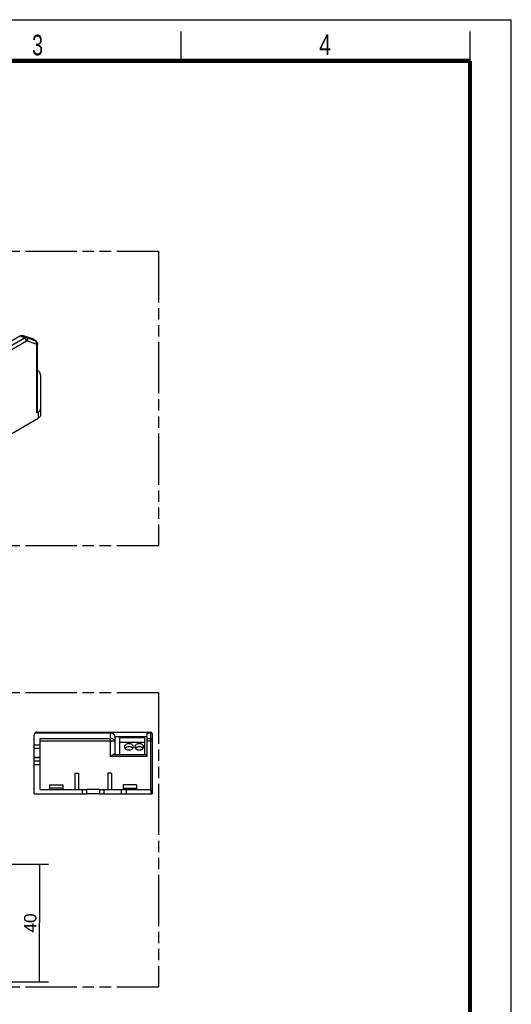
# Model space of a CAD drawing. Header units: millimetres. Extents: x 0 to 210, y 0 to 297.
# Tile 4 of 4: x 127 to 210, y 130 to 297. Entities that reach past the tile are written whole.
import ezdxf
from ezdxf.enums import TextEntityAlignment as Align

# ---------------------------------------------------------------- set-up
doc = ezdxf.new("R2010")
doc.units = ezdxf.units.MM
doc.header["$LTSCALE"] = 19.36
doc.linetypes.add('PHANTOM', pattern=[0.8, 0.45, -0.05, 0.1, -0.05, 0.1, -0.05])
doc.layers.get('0').update_dxf_attribs({"linetype": 'CONTINUOUS'})
for name, color, linetype in [('DEFAULT_3', 7, 'PHANTOM'), ('Z_AXIS', 7, 'CONTINUOUS'), ('Z_DIM_2D', 7, 'CONTINUOUS')]:
    doc.layers.add(name, color=color, linetype=linetype)
doc.styles.add('TEXTSTYLE_2', font='txt', dxfattribs={"width": 0.75})
doc.styles.add('TEXTSTYLE_3', font='helveticaneueltw1g-ltcn.otf')
doc.dimstyles.new('DIMSTYLE_3', dxfattribs={"dimtxt": 2.1, "dimasz": 3.5, "dimexe": 1.5, "dimexo": 0, "dimgap": 0.525, "dimtad": 1, "dimlfac": 2, "dimdsep": 46, "dimtxsty": 'TEXTSTYLE_3', "dimcen": 0.09, "dimclrt": 5, "dimadec": 0, "dimazin": 0, "dimtp": 0.3, "dimtm": 0.3, "dimtfac": 1, "dimtofl": 0, "dimtmove": 0, "dimatfit": 3, "dimfxl": 0, "dimtolj": 1, "dimarcsym": 0})

# ---------------------------------------------------------------- blocks, each defined once
blk = doc.blocks.new('*D8')
at = {"layer": 'Z_DIM_2D', "color": 2, "linetype": 'Continuous'}
for p, q in [((119.66, 153.53), (131.45, 153.53)), ((129.95, 153.53), (129.95, 143.53)), ((129.95, 133.53), (129.95, 143.53)), ((114.59, 133.53), (131.45, 133.53))]:
    blk.add_line(p, q, dxfattribs=at)
at = {"layer": 'Z_DIM_2D', "color": 5, "linetype": 'Continuous', "style": 'TEXTSTYLE_3'}
blk.add_text('40', height=2.1, rotation=90, dxfattribs=at).set_placement((129.42, 143.53), align=Align.CENTER)
blk = doc.blocks.new('_NONE')

msp = doc.modelspace()

# ---------------------------------------------------------------- linework, layer by layer
at = {"color": 2, "linetype": 'Continuous'}
for p, q in [((0, 297), (210, 297)), ((210, 0), (210, 297)), ((154, 290), (154, 295)), ((203, 290), (203, 295))]:
    msp.add_line(p, q, dxfattribs=at)
at = {"color": 9, "linetype": 'Continuous'}
for p, q in [((127.4222, 242.8835), (95.5426, 224.4779)), ((127.4222, 242.8835), (126.725, 243.286)), ((127.7758, 242.946), (127.0786, 243.3485)), ((129.2721, 242.4474), (127.7758, 242.946)), ((129.2721, 242.4474), (128.5749, 242.8499)), ((127.7228, 242.363), (95.8431, 223.9574)), ((129.3865, 241.8939), (127.8902, 242.3926)), ((129.3223, 242.4248), (129.2721, 242.4474)), ((129.4895, 230.1965), (129.4895, 241.7082)), ((129.7412, 230.3418), (129.7412, 229.3007)), ((129.2217, 175.8561), (141.9908, 175.8561)), ((141.9908, 171.8331), (141.9908, 175.9581)), ((148.2108, 175.8561), (148.7908, 175.8561)), ((148.7908, 175.9581), (148.7908, 166.2081)), ((130.0408, 174.8745), (141.9908, 174.8745)), ((130.0408, 174.5015), (141.9908, 174.5015)), ((142.7408, 175.2081), (148.2108, 175.2081)), ((148.2108, 174.8745), (148.7908, 174.8745)), ((148.2108, 174.5015), (149.0408, 174.5015)), ((129.0408, 173.8175), (130.0408, 173.8175)), ((129.0408, 173.2286), (130.0408, 173.2286)), ((130.0408, 171.5776), (129.0408, 171.5776)), ((130.0408, 170.9983), (129.0408, 170.9983)), ((148.2108, 171.8331), (141.9908, 171.8331)), ((130.0408, 170.4094), (129.0408, 170.4094)), ((137.2158, 165.4581), (137.2158, 166.2081)), ((140.8658, 166.2081), (140.8658, 165.4581)), ((143.7731, 166.2081), (143.7731, 165.4581)), ((144.657, 166.2081), (144.657, 165.4581)), ((148.8212, 166.2081), (148.8212, 165.4581))]:
    msp.add_line(p, q, dxfattribs=at)
at = {"color": 7, "linetype": 'Continuous'}
for p, q in [((126.725, 243.286), (118.8992, 238.7678)), ((128.5749, 242.8499), (127.0786, 243.3485)), ((128.5749, 242.8499), (128.6257, 242.8268)), ((129.3223, 242.4248), (128.6251, 242.8274)), ((129.614, 230.37), (129.614, 241.8817)), ((130.1146, 236.6423), (130.1146, 229.8212)), ((93.8247, 208.5645), (129.7412, 229.3007)), ((129.7412, 230.3418), (129.4895, 230.1965)), ((129.5158, 175.9581), (148.7908, 175.9581)), ((148.2108, 171.8331), (148.2108, 175.9581)), ((149.0408, 175.7081), (149.0408, 165.4581)), ((129.0408, 165.4581), (129.0408, 175.4831)), ((130.0408, 166.2081), (130.0408, 174.8745)), ((142.7408, 175.2081), (142.7408, 172.1581)), ((143.4908, 175.0081), (143.4908, 172.1581)), ((147.7408, 175.0081), (143.4908, 175.0081)), ((147.7408, 174.2081), (143.4908, 174.2081)), ((147.7408, 175.0081), (147.7408, 172.1581)), ((130.0408, 171.6313), (129.0408, 171.6313)), ((142.6088, 172.1581), (148.2108, 172.1581)), ((135.9158, 168.9781), (135.9158, 166.2081)), ((135.9158, 168.9781), (136.5408, 168.9781)), ((136.5408, 168.9781), (136.5408, 166.2081)), ((142.1658, 168.9781), (141.5408, 168.9781)), ((141.5408, 168.9781), (141.5408, 166.2081)), ((142.1658, 168.9781), (142.1658, 166.2081)), ((130.0408, 166.2081), (137.9658, 166.2081)), ((131.6658, 166.9781), (131.6658, 166.2081)), ((131.6658, 166.9781), (133.9158, 166.9781)), ((133.9158, 166.4581), (131.6658, 166.4581)), ((133.9158, 166.9781), (133.9158, 166.2081)), ((137.9658, 165.4581), (137.9658, 166.2081)), ((140.1158, 166.2081), (149.0408, 166.2081)), ((140.1158, 166.2081), (140.1158, 165.4581)), ((146.4158, 166.9781), (144.1658, 166.9781)), ((144.1658, 166.9781), (144.1658, 166.2081)), ((144.1658, 166.4581), (146.4158, 166.4581)), ((146.4158, 166.9781), (146.4158, 166.2081)), ((129.0408, 165.4581), (137.9658, 165.4581)), ((140.1158, 165.4581), (149.0408, 165.4581))]:
    msp.add_line(p, q, dxfattribs=at)
at = {"color": 7, "linetype": 'Continuous', "const_width": 0.7}
for points in [[(7, 290), (203, 290)], [(203, 7), (203, 290)]]:
    msp.add_lwpolyline(points, dxfattribs=at)
at = {"color": 7, "linetype": 'Continuous'}
for centre, radius, start, end in [((129.0444, 241.9438), 0.5556, 49.939045, 59.983158), ((129.5158, 175.4831), 0.475, 90, 180), ((141.9908, 175.2081), 0.75, 0, 90), ((148.7908, 175.7081), 0.25, 0, 90)]:
    msp.add_arc(centre, radius, start, end, dxfattribs=at)
for points, knots in [([(126.725, 243.286), (126.7829, 243.3194), (126.8976, 243.3685), (127.0259, 243.3661), (127.0786, 243.3485)], [0, 0, 0, 0, 0.54584989, 1, 1, 1, 1]), ([(129.4019, 242.369), (129.4713, 242.3106), (129.5819, 242.1565), (129.614, 241.9725), (129.614, 241.8817)], [0, 0, 0, 0, 0.49975114, 1, 1, 1, 1]), ([(130.1146, 236.6423), (130.1146, 236.7141), (130.0913, 236.8626), (129.9909, 237.0733), (129.8298, 237.2683), (129.6929, 237.3789), (129.6173, 237.431)], [0, 0, 0, 0, 0.22252233, 0.45788932, 0.71528301, 1, 1, 1, 1]), ([(129.7412, 230.3418), (129.7971, 230.3741), (129.8986, 230.444), (130.02, 230.5715), (130.0966, 230.7125), (130.1146, 230.8137), (130.1146, 230.8623)], [0, 0, 0, 0, 0.28970722, 0.54906106, 0.78228421, 1, 1, 1, 1]), ([(129.614, 230.37), (129.614, 230.3369), (129.5851, 230.263), (129.5247, 230.2168), (129.4895, 230.1965)], [0, 0, 0, 0, 0.44924833, 1, 1, 1, 1]), ([(130.1146, 229.8212), (130.1146, 229.7727), (130.0966, 229.6715), (130.02, 229.5304), (129.8986, 229.403), (129.7971, 229.333), (129.7412, 229.3007)], [0, 0, 0, 0, 0.21771579, 0.45093894, 0.71029278, 1, 1, 1, 1]), ([(142.6088, 172.1581), (142.5878, 172.1581), (142.5422, 172.1493), (142.4452, 172.1124), (142.316, 172.0417), (142.1559, 171.9418), (142.0466, 171.8698), (141.9908, 171.8331)], [0, 0, 0, 0, 0.08943336, 0.19524503, 0.44187463, 0.71539088, 1, 1, 1, 1])]:
    msp.add_open_spline(points, degree=3, knots=knots, dxfattribs=at)
at = {"color": 9, "linetype": 'Continuous'}
for points, knots in [([(127.7758, 242.946), (127.7231, 242.9636), (127.5948, 242.9659), (127.4801, 242.9169), (127.4222, 242.8835)], [0, 0, 0, 0, 0.45415011, 1, 1, 1, 1]), ([(127.7228, 242.363), (127.7228, 242.4122), (127.7043, 242.5161), (127.6399, 242.6621), (127.5457, 242.7909), (127.4649, 242.8589), (127.4222, 242.8835)], [0, 0, 0, 0, 0.23721936, 0.50000109, 0.76278223, 1, 1, 1, 1]), ([(127.8902, 242.3926), (127.9146, 242.4422), (127.9471, 242.5484), (127.9436, 242.7101), (127.8878, 242.8531), (127.8159, 242.9229), (127.7758, 242.946)], [0, 0, 0, 0, 0.26939056, 0.53088099, 0.77454432, 1, 1, 1, 1]), ([(127.8902, 242.3926), (127.8653, 242.4009), (127.8045, 242.402), (127.7502, 242.3788), (127.7228, 242.363)], [0, 0, 0, 0, 0.45415081, 1, 1, 1, 1]), ([(129.4077, 242.2869), (129.4025, 242.2997), (129.3797, 242.3477), (129.3458, 242.3907), (129.3158, 242.4163)], [0, 0, 0, 0, 0.25901764, 1, 1, 1, 1]), ([(129.3865, 241.8939), (129.4168, 241.9557), (129.4525, 242.0889), (129.4326, 242.2266), (129.4077, 242.2869)], [0, 0, 0, 0, 0.51307782, 1, 1, 1, 1]), ([(129.4895, 241.7082), (129.4895, 241.7303), (129.4857, 241.772), (129.4661, 241.8283), (129.4327, 241.8714), (129.4023, 241.8887), (129.3865, 241.8939)], [0, 0, 0, 0, 0.29266322, 0.55028655, 0.78038554, 1, 1, 1, 1]), ([(129.4895, 241.7082), (129.5247, 241.7285), (129.5851, 241.7747), (129.614, 241.8486), (129.614, 241.8817)], [0, 0, 0, 0, 0.55075167, 1, 1, 1, 1]), ([(141.9908, 175.8561), (142.0883, 175.8561), (142.2811, 175.8236), (142.5296, 175.6826), (142.6998, 175.4677), (142.7407, 175.2926), (142.7408, 175.2081)], [0, 0, 0, 0, 0.26755659, 0.52505183, 0.76790061, 1, 1, 1, 1]), ([(149.0218, 175.7349), (149.002, 175.7725), (148.93, 175.8365), (148.8384, 175.8561), (148.7908, 175.8561)], [0, 0, 0, 0, 0.47152713, 1, 1, 1, 1]), ([(149.0408, 175.6598), (149.0408, 175.6791), (149.0357, 175.7054), (149.0249, 175.729), (149.0218, 175.7349)], [0, 0, 0, 0, 0.74374627, 1, 1, 1, 1]), ([(142.7408, 174.3681), (142.7408, 174.4011), (142.7307, 174.4689), (142.6704, 174.6017), (142.5204, 174.7448), (142.2755, 174.8501), (142.088, 174.8744), (141.9908, 174.8745)], [0, 0, 0, 0, 0.09979598, 0.20420309, 0.43627066, 0.70592672, 1, 1, 1, 1]), ([(141.9908, 174.5015), (142.0872, 174.5015), (142.2272, 174.4969), (142.4046, 174.4804), (142.5169, 174.4643), (142.609, 174.445), (142.6711, 174.4258), (142.7077, 174.4079), (142.7293, 174.3938), (142.7408, 174.378), (142.7408, 174.3681)], [0, 0, 0, 0, 0.37061416, 0.53796385, 0.68497618, 0.80657763, 0.89934581, 0.93443524, 0.96210728, 1, 1, 1, 1]), ([(149.0408, 174.6782), (149.0408, 174.704), (149.0264, 174.7584), (148.9688, 174.8231), (148.8864, 174.8649), (148.8231, 174.8745), (148.7908, 174.8745)], [0, 0, 0, 0, 0.22170672, 0.46094342, 0.72297684, 1, 1, 1, 1])]:
    msp.add_open_spline(points, degree=3, knots=knots, dxfattribs=at)
msp.add_open_spline([(129.3158, 242.4163), (129.3023, 242.428), (129.2876, 242.4384), (129.2721, 242.4474)], degree=3, dxfattribs=at)
at = {"layer": 'DEFAULT_3', "color": 91, "linetype": 'PHANTOM', "true_color": 0x80ff80}
for p, q in [((50.1286, 257.68), (150.1286, 257.68)), ((150.1286, 257.68), (150.1286, 207.68)), ((50.1286, 207.68), (150.1286, 207.68)), ((50.1286, 182.68), (150.1286, 182.68)), ((150.1286, 182.68), (150.1286, 132.68)), ((50.1286, 132.68), (150.1286, 132.68))]:
    msp.add_line(p, q, dxfattribs=at)
at = {"layer": 'Z_AXIS', "color": 7, "linetype": 'Continuous'}
for p, q in [((140.1158, 166.2081), (137.9658, 166.2081)), ((140.1158, 165.4581), (137.9658, 165.4581))]:
    msp.add_line(p, q, dxfattribs=at)
for points, knots in [([(145.8658, 173.4567), (145.8658, 173.4915), (145.8557, 173.5628), (145.7952, 173.7015), (145.6455, 173.8513), (145.3998, 173.9617), (145.1158, 174.0002), (144.8319, 173.9617), (144.5862, 173.8513), (144.4365, 173.7015), (144.376, 173.5628), (144.3658, 173.4915), (144.3658, 173.4567)], [0, 0, 0, 0, 0.05177094, 0.10548317, 0.2228478, 0.35628402, 0.5, 0.64371598, 0.7771522, 0.89451683, 0.94822906, 1, 1, 1, 1]), ([(147.6158, 173.4567), (147.6158, 173.4915), (147.6057, 173.5628), (147.5452, 173.7015), (147.3955, 173.8513), (147.1498, 173.9617), (146.8658, 174.0002), (146.5819, 173.9617), (146.3362, 173.8513), (146.1865, 173.7015), (146.126, 173.5628), (146.1158, 173.4915), (146.1158, 173.4567)], [0, 0, 0, 0, 0.05177094, 0.10548317, 0.2228478, 0.35628402, 0.5, 0.64371598, 0.7771522, 0.89451683, 0.94822906, 1, 1, 1, 1]), ([(144.3658, 173.4567), (144.3658, 173.4219), (144.376, 173.3507), (144.4365, 173.2119), (144.5862, 173.0622), (144.8319, 172.9518), (145.1158, 172.9133), (145.3998, 172.9518), (145.6455, 173.0622), (145.7952, 173.2119), (145.8557, 173.3507), (145.8658, 173.4219), (145.8658, 173.4567)], [0, 0, 0, 0, 0.05177094, 0.10548317, 0.2228478, 0.35628402, 0.5, 0.64371598, 0.7771522, 0.89451683, 0.94822906, 1, 1, 1, 1]), ([(145.765, 173.192), (145.6941, 173.2787), (145.4838, 173.4153), (145.1158, 173.4788), (144.7479, 173.4153), (144.5376, 173.2787), (144.4667, 173.192)], [0, 0, 0, 0, 0.23418883, 0.5, 0.76581117, 1, 1, 1, 1]), ([(146.1158, 173.4567), (146.1158, 173.4219), (146.126, 173.3507), (146.1865, 173.2119), (146.3362, 173.0622), (146.5819, 172.9518), (146.8658, 172.9133), (147.1498, 172.9518), (147.3955, 173.0622), (147.5452, 173.2119), (147.6057, 173.3507), (147.6158, 173.4219), (147.6158, 173.4567)], [0, 0, 0, 0, 0.05177094, 0.10548317, 0.2228478, 0.35628402, 0.5, 0.64371598, 0.7771522, 0.89451683, 0.94822906, 1, 1, 1, 1]), ([(147.515, 173.192), (147.4441, 173.2787), (147.2338, 173.4153), (146.8658, 173.4788), (146.4979, 173.4153), (146.2876, 173.2787), (146.2167, 173.192)], [0, 0, 0, 0, 0.23418883, 0.5, 0.76581117, 1, 1, 1, 1])]:
    msp.add_open_spline(points, degree=3, knots=knots, dxfattribs=at)

# ---------------------------------------------------------------- texts
at = {"color": 5, "linetype": 'Continuous', "style": 'TEXTSTYLE_2'}
for s, width, p in [('3', 0.714286, (128.6839, 290.9429)), ('4', 0.785714, (177.3831, 290.9911))]:
    msp.add_text(s, height=3.5, dxfattribs=dict(at, width=width)).set_placement(p)

# ---------------------------------------------------------------- dimensions: what is measured, and where the dimension line sits
at = {"layer": 'Z_DIM_2D', "color": 2, "linetype": 'Continuous'}
dim = msp.add_linear_dim(base=(129.9469, 153.5332), p1=(114.5913, 133.5332), p2=(119.6614, 153.5332), angle=90, dimstyle='DIMSTYLE_3', override={"dimblk1": 'NONE', "dimblk2": 'NONE', "dimsah": 1}, dxfattribs=at)
dim.commit()
dim.dimension.update_dxf_attribs({"geometry": '*D8', "text_midpoint": (129.9469, 143.5332), "dimtype": 160})

doc.saveas('drawing.dxf')
